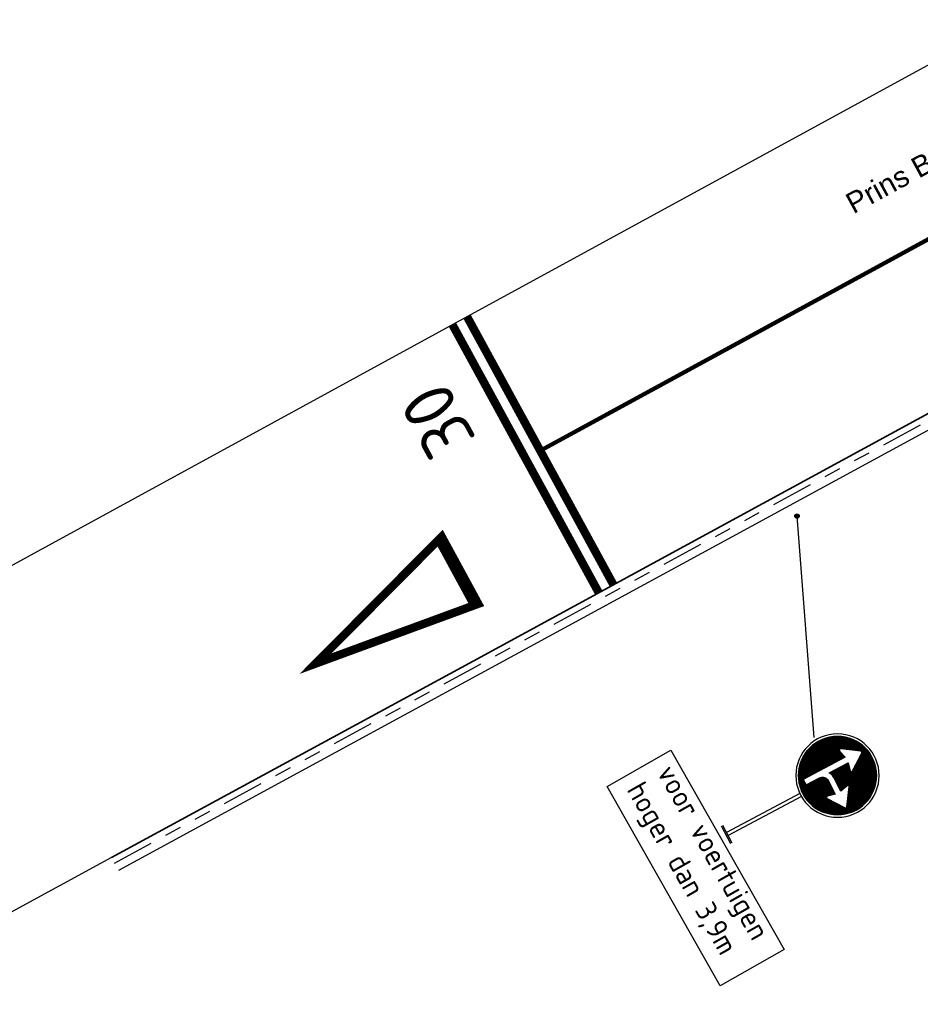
# Model space of a CAD drawing. Header units: metres. Extents: x 197458 to 198063, y 355297 to 355533.
# Tile 2 of 16: x 197502 to 197524, y 355324 to 355347. Entities that reach past the tile are written whole.
import ezdxf

# ---------------------------------------------------------------- set-up
doc = ezdxf.new("R2010")
doc.units = ezdxf.units.M
doc.linetypes.add('V03 markering 1-3', pattern=[4, 1, -3])
doc.linetypes.add('VH-TROTTOIRBAND_130-150', pattern=[15, 5, -2, 2, -2, 2, -2])
for name, color, linetype, lineweight in [('N-WE-VH-GOOT_TEGEL-G', 170, 'Continuous', 35), ('N-WE-VW-MARKERING-LANGS_STREEP_13-G', 255, 'V03 markering 1-3', 0), ('N-WE-VW-MARKERING-STOPSTREEP-G', 255, 'Continuous', 0), ('X-XX-AL-AANKLEDING-T25', 7, 'Continuous', 25)]:
    doc.layers.add(name, color=color, linetype=linetype, lineweight=lineweight)
for name, color, linetype in [('N-XX-VH-KANTOPSLUITING_TROTTOIRBAND_180_200_250-G', 7, 'Continuous'), ('N-XX-VH-KANTOPSLUITING_VOORKANTBAND-G', 7, 'VH-TROTTOIRBAND_130-150'), ('Z_WEG_Z_VERKEERSB', 7, 'Continuous')]:
    doc.layers.add(name, color=color, linetype=linetype)
doc.styles.add('NLCS-ISO-M200-T25', font='NLCS-ISO.ttf', dxfattribs={"height": 0.5})
doc.styles.add('NLCS_ISO', font='arial.ttf')

# ---------------------------------------------------------------- blocks, each defined once
blk = doc.blocks.new('D06l')
h = blk.add_hatch()
h.set_pattern_fill('LINE', color=170, scale=0.05, angle=-90, style=0)
h.set_pattern_definition([(270, (0, 0), (0.00625, -1e-18), [])])
h.paths.add_polyline_path([(1.046, 0, 1), (1.986, 0, 1)])
h.paths.add_polyline_path([(1.577, 0.186), (1.579, 0.18), (1.579, 0.175), (1.577, 0.169), (1.572, 0.165), (1.567, 0.163), (1.561, 0.163), (1.465, 0.185), (1.465, 0), (1.464, -0.015), (1.462, -0.029), (1.458, -0.044), (1.453, -0.058), (1.444, -0.076), (1.699, -0.076), (1.676, 0.02), (1.676, 0.026), (1.678, 0.032), (1.683, 0.036), (1.688, 0.038), (1.694, 0.038), (1.699, 0.036), (1.898, -0.101), (1.901, -0.103), (1.902, -0.106), (1.904, -0.108), (1.905, -0.111), (1.905, -0.114), (1.905, -0.117), (1.904, -0.12), (1.902, -0.123), (1.901, -0.125), (1.898, -0.127), (1.699, -0.264), (1.694, -0.267), (1.688, -0.267), (1.683, -0.264), (1.678, -0.26), (1.676, -0.254), (1.676, -0.248), (1.699, -0.152), (1.132, -0.152), (1.132, -0.076), (1.312, -0.076), (1.327, -0.074), (1.341, -0.07), (1.354, -0.063), (1.366, -0.054), (1.375, -0.042), (1.383, -0.029), (1.387, -0.014), (1.388, 0), (1.388, 0.185), (1.292, 0.163), (1.286, 0.163), (1.281, 0.165), (1.276, 0.169), (1.274, 0.175), (1.274, 0.18), (1.276, 0.186), (1.414, 0.385), (1.416, 0.387), (1.418, 0.389), (1.421, 0.39), (1.424, 0.391), (1.427, 0.392), (1.43, 0.391), (1.432, 0.39), (1.435, 0.389), (1.437, 0.387), (1.439, 0.385)], flags=16)
for p, q in [((0, -0.12), (0, 0.12)), ((0.02, -0.12), (0.02, 0.12)), ((1.016, 0.02), (0.02, 0.02)), ((1.016, -0.02), (0.02, -0.02))]:
    blk.add_line(p, q)
blk.add_lwpolyline([(1.312, -0.076), (1.327, -0.074), (1.341, -0.07), (1.354, -0.063), (1.366, -0.054), (1.375, -0.042), (1.383, -0.029), (1.387, -0.014), (1.388, 0), (1.388, 0.185), (1.292, 0.163), (1.286, 0.163), (1.281, 0.165), (1.276, 0.169), (1.274, 0.175), (1.274, 0.18), (1.276, 0.186), (1.414, 0.385), (1.416, 0.387), (1.418, 0.389), (1.421, 0.39), (1.424, 0.391), (1.427, 0.392), (1.43, 0.391), (1.432, 0.39), (1.435, 0.389), (1.437, 0.387), (1.439, 0.385), (1.577, 0.186), (1.579, 0.18), (1.579, 0.175), (1.577, 0.169), (1.572, 0.165), (1.567, 0.163), (1.561, 0.163), (1.465, 0.185), (1.465, 0), (1.464, -0.015), (1.462, -0.029), (1.458, -0.044), (1.453, -0.058), (1.444, -0.076), (1.699, -0.076), (1.676, 0.02), (1.676, 0.026), (1.678, 0.032), (1.683, 0.036), (1.688, 0.038), (1.694, 0.038), (1.699, 0.036), (1.898, -0.101), (1.901, -0.103), (1.902, -0.106), (1.904, -0.108), (1.905, -0.111), (1.905, -0.114), (1.905, -0.117), (1.904, -0.12), (1.902, -0.123), (1.901, -0.125), (1.898, -0.127), (1.699, -0.264), (1.694, -0.267), (1.688, -0.267), (1.683, -0.264), (1.678, -0.26), (1.676, -0.254), (1.676, -0.248), (1.699, -0.152), (1.132, -0.152), (1.132, -0.076), (1.312, -0.076)], close=True)
for radius in [0.5, 0.47]:
    blk.add_circle((1.516, 0), radius)

msp = doc.modelspace()

# ---------------------------------------------------------------- hatches: boundary and pattern name
at = {"layer": 'Z_WEG_Z_VERKEERSB'}
h = msp.add_hatch(color=256, dxfattribs=at)
h.dxf.hatch_style = 1
edge = h.paths.add_edge_path()
edge.add_arc((197520.835, 355335.371), 0.0538, 0, 360)

# ---------------------------------------------------------------- linework, layer by layer
at = {"layer": 'Defpoints'}
for points in [[(197525.966, 355347.274), (197512.928, 355340.154), (197499.017, 355332.558), (197487.458, 355326.224), (197480.007, 355322.112), (197468.849, 355315.918), (197465.143, 355313.836), (197457.806, 355309.538)], [(197504.397, 355327.181), (197496.73, 355323.012), (197481.529, 355314.706), (197481.027, 355314.347), (197476.625, 355311.935), (197472.215, 355309.518), (197468.942, 355307.66), (197466.772, 355306.398), (197462.364, 355303.754), (197461.19, 355303.036)]]:
    msp.add_lwpolyline(points, dxfattribs=at)
at = {"layer": 'N-WE-VH-GOOT_TEGEL-G', "ltscale": 0.2, "flags": 128}
msp.add_lwpolyline([(197504.397, 355327.181), (197513.064, 355331.894), (197529.398, 355340.777), (197533.468, 355342.99, -0.034206), (197534.729, 355343.568, -0.136079), (197540.131, 355344.06, -0.1948), (197546.569, 355339.984, -0.019426), (197548.585, 355336.925), (197552.989, 355329.64, 0.024531), (197555.72, 355325.586), (197560.133, 355319.683, -0.031452), (197563.582, 355314.407), (197564.743, 355312.362)], format="xyb", dxfattribs=at)
at = {"layer": 'N-WE-VW-MARKERING-LANGS_STREEP_13-G', "const_width": 0.1, "flags": 128}
msp.add_lwpolyline([(197525.356, 355342.758), (197514.677, 355336.938)], dxfattribs=at)
at = {"layer": 'N-WE-VW-MARKERING-STOPSTREEP-G', "const_width": 0.2, "flags": 128}
for points in [[(197516.431, 355333.725), (197512.922, 355340.151)], [(197516.08, 355333.533), (197512.571, 355339.959)]]:
    msp.add_lwpolyline(points, dxfattribs=at)
at = {"layer": 'N-WE-VW-MARKERING-STOPSTREEP-G', "flags": 128}
msp.add_lwpolyline([(197513.142, 355333.249, 0.2, 0.2, 0), (197509.287, 355331.832, 0.2, 0.2, 0), (197512.276, 355334.842, 0.3, 0.3, 0)], format="xyseb", close=True, dxfattribs=at)
at = {"layer": 'N-XX-VH-KANTOPSLUITING_TROTTOIRBAND_180_200_250-G', "flags": 128}
msp.add_lwpolyline([(197529.526, 355340.448), (197513.232, 355331.587), (197504.564, 355326.873)], dxfattribs=at)
at = {"layer": 'N-XX-VH-KANTOPSLUITING_VOORKANTBAND-G', "ltscale": 0.2, "flags": 128}
msp.add_lwpolyline([(197504.469, 355327.049), (197513.136, 355331.763), (197529.47, 355340.645), (197539.24, 355341.182, -0.248249), (197543.478, 355339.206, -0.034736), (197546.569, 355334.503), (197559.431, 355312.191), (197561.402, 355308.771)], format="xyb", dxfattribs=at)
at = {"layer": 'Z_WEG_Z_VERKEERSB'}
msp.add_lwpolyline([(197521.242, 355330.061), (197520.835, 355335.371)], dxfattribs=at)
msp.add_lwpolyline([(197517.812, 355329.758), (197520.523, 355324.974), (197518.993, 355324.106), (197516.281, 355328.89)], close=True, dxfattribs=at)
msp.add_circle((197520.835, 355335.371), 0.0538, dxfattribs=at)

# ---------------------------------------------------------------- block references
at = {"layer": 'Z_WEG_Z_VERKEERSB', "xscale": -2, "yscale": 2, "zscale": 2, "rotation": 207.9209421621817}
msp.add_blockref('D06l', (197519.126, 355327.729), dxfattribs=at)

# ---------------------------------------------------------------- texts
at = {"layer": 'N-WE-VW-MARKERING-STOPSTREEP-G', "insert": (197512.065, 355336.623), "char_height": 1.25, "attachment_point": 1, "rotation": 118.6364, "style": 'NLCS-ISO-M200-T25'}
msp.add_mtext_dynamic_manual_height_columns('30', width=20.2903, gutter_width=6.25, heights=[0], dxfattribs=at)
at = {"layer": 'X-XX-AL-AANKLEDING-T25', "style": 'NLCS_ISO'}
msp.add_text('Prins Bernhardstraat', height=0.5, rotation=28.587, dxfattribs=at).set_placement((197522.185, 355342.605))
at = {"layer": 'Z_WEG_Z_VERKEERSB', "insert": (197517.894, 355329.472), "char_height": 0.5, "attachment_point": 1, "rotation": 299.5414, "style": 'NLCS-ISO-M200-T25'}
msp.add_mtext_dynamic_manual_height_columns('voor voertuigen \\Phoger dan 3,9m', width=11.20204, gutter_width=2.5, heights=[0], dxfattribs=at)

doc.saveas('drawing.dxf')
